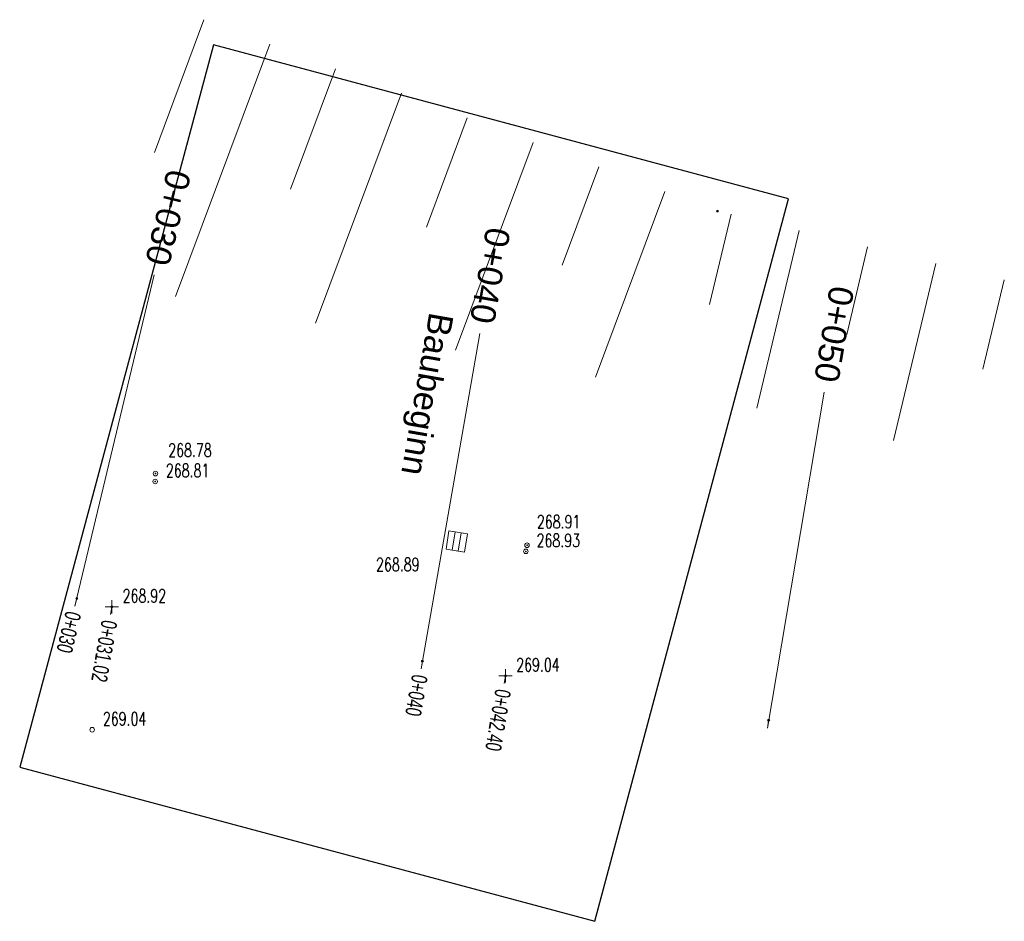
# Model space of a CAD drawing. Header units: millimetres. Extents: x 3447903.6 to 3447931.6, y 5400346.1 to 5400371.8.
import ezdxf

# ---------------------------------------------------------------- set-up
doc = ezdxf.new("R2010")
doc.units = ezdxf.units.MM
doc.layers.add('1_AUSSCHNITT', color=2, linetype='Continuous', plot=False)
for name, color, linetype in [('Achsgestaltung', 7, 'Continuous'), ('Achsgestaltung_2', 7, 'Continuous'), ('BORD-UK', 7, 'Continuous'), ('BORD-UK$Beschriftung-Punkte', 7, 'Continuous'), ('EINLAUF$Beschriftung-Punkte', 7, 'Continuous'), ('FAHRBAHNRAND', 7, 'Continuous'), ('FAHRBAHNRAND$Beschriftung-Punkte', 7, 'Continuous'), ('GELAENDE', 7, 'Continuous'), ('GELAENDE$Beschriftung-Punkte', 7, 'Continuous'), ('KL-P-Kataster', 7, 'Continuous'), ('L-L-Kataster', 7, 'Continuous'), ('L-L-Topographie', 7, 'Continuous')]:
    doc.layers.add(name, color=color, linetype=linetype)
doc.styles.add('41', font='txt_____.ttf', dxfattribs={"width": 0.7, "height": 1})
doc.styles.add('81', font='txt', dxfattribs={"width": 0.7, "height": 1})
doc.styles.add('82', font='txt', dxfattribs={"width": 0.7, "height": 1})
doc.styles.add('83', font='txt', dxfattribs={"width": 0.7, "height": 1})
doc.styles.add('84', font='txt', dxfattribs={"width": 0.7, "height": 1})
doc.styles.add('Arial', font='ARIAL.TTF')

# ---------------------------------------------------------------- blocks, each defined once
blk = doc.blocks.new('2061')
at = {"color": 18, "lineweight": 13, "true_color": 0x000000}
for p, q in [((-1.060001, 1.059844), (1.060001, 1.059844)), ((-1.060001, -1.060158), (-1.060001, 1.059844)), ((-1.060001, 1.059844), (1.060001, 1.059844)), ((-1.060001, -1.060158), (-1.060001, 1.059844)), ((-1.060001, 1.059844), (1.060001, 1.059844)), ((-1.060001, -1.060158), (-1.060001, 1.059844)), ((-1.060001, 1.059844), (1.060001, 1.059844)), ((-1.060001, -1.060158), (-1.060001, 1.059844)), ((-1.060001, 1.059844), (1.060001, 1.059844)), ((-1.060001, -1.060158), (-1.060001, 1.059844)), ((-0.353332, 1.059844), (-0.353332, -1.060158)), ((-0.353332, 1.059844), (-0.353332, -1.060158)), ((-0.353332, 1.059844), (-0.353332, -1.060158)), ((-0.353332, 1.059844), (-0.353332, -1.060158)), ((-0.353332, 1.059844), (-0.353332, -1.060158)), ((0.353332, 1.059844), (0.353332, -1.060158)), ((0.353332, 1.059844), (0.353332, -1.060158)), ((0.353332, 1.059844), (0.353332, -1.060158)), ((0.353332, 1.059844), (0.353332, -1.060158)), ((0.353332, 1.059844), (0.353332, -1.060158)), ((1.060001, -1.060158), (1.060001, 1.059844)), ((1.060001, -1.060158), (1.060001, 1.059844)), ((1.060001, -1.060158), (1.060001, 1.059844)), ((1.060001, -1.060158), (1.060001, 1.059844)), ((1.060001, -1.060158), (1.060001, 1.059844)), ((-1.060001, -1.060158), (1.060001, -1.060158)), ((-1.060001, -1.060158), (1.060001, -1.060158)), ((-1.060001, -1.060158), (1.060001, -1.060158)), ((-1.060001, -1.060158), (1.060001, -1.060158)), ((-1.060001, -1.060158), (1.060001, -1.060158))]:
    blk.add_line(p, q, dxfattribs=at)
for points in [[(-1.060001, 1.059844, 0), (-0.353332, 1.059844, 0), (0.353332, 1.059844, 0), (1.060001, 1.059844, 0)], [(-1.060001, 1.059844, 0), (-0.353332, 1.059844, 0), (0.353332, 1.059844, 0), (1.060001, 1.059844, 0)], [(-1.060001, 1.059844, 0), (-0.353332, 1.059844, 0), (0.353332, 1.059844, 0), (1.060001, 1.059844, 0)], [(-1.060001, 1.059844, 0), (-0.353332, 1.059844, 0), (0.353332, 1.059844, 0), (1.060001, 1.059844, 0)], [(-1.060001, 1.059844, 0), (-0.353332, 1.059844, 0), (0.353332, 1.059844, 0), (1.060001, 1.059844, 0)], [(-1.060001, -1.060158, 0), (-0.353332, -1.060158, 0), (0.353332, -1.060158, 0), (1.060001, -1.060158, 0)], [(-1.060001, -1.060158, 0), (-0.353332, -1.060158, 0), (0.353332, -1.060158, 0), (1.060001, -1.060158, 0)], [(-1.060001, -1.060158, 0), (-0.353332, -1.060158, 0), (0.353332, -1.060158, 0), (1.060001, -1.060158, 0)], [(-1.060001, -1.060158, 0), (-0.353332, -1.060158, 0), (0.353332, -1.060158, 0), (1.060001, -1.060158, 0)], [(-1.060001, -1.060158, 0), (-0.353332, -1.060158, 0), (0.353332, -1.060158, 0), (1.060001, -1.060158, 0)]]:
    blk.add_polyline3d(points, dxfattribs=at)
blk = doc.blocks.new('2010')
at = {"color": 18, "lineweight": 13, "true_color": 0x000000}
for radius in [0.47, 0.47, 0.47, 0.47, 0.47, 0.47, 0.47, 0.47, 0.47, 0.47, 0.47, 0.47, 0.47, 0.47, 0.47, 0.47, 0.47, 0.47, 0.47, 0.47, 0.47, 0.47, 0.47, 0.47, 0.47, 0.47, 0.47, 0.47, 0.47, 0.47, 0.47, 0.47, 0.47, 0.47, 0.3, 0.3, 0.3, 0.3, 0.3, 0.3, 0.3, 0.3, 0.3, 0.3, 0.3, 0.3, 0.3, 0.3, 0.3, 0.3, 0.3, 0.3, 0.3, 0.3, 0.3, 0.3, 0.3, 0.3, 0.3, 0.3, 0.3, 0.3, 0.3, 0.3, 0.3, 0.3, 0.3, 0.3]:
    blk.add_circle((0, 0), radius, dxfattribs=at)
blk = doc.blocks.new('PUNKT')
blk.add_point((0, 0))
at = {"flags": 1}
for tag, p in [('PUNKTNUMMER', (1, 0.5)), ('PUNKTHOEHE', (1, -0.5)), ('PUNKTSPEZIFIKATION', (1, -1.5))]:
    blk.add_attdef(tag, p, '', height=0.8, dxfattribs=at)
blk = doc.blocks.new('2015')
at = {"color": 18, "lineweight": 13, "true_color": 0x000000}
blk.add_circle((0, 0), 0.26, dxfattribs=at)
blk.add_circle((0, 0), 0.26, dxfattribs=at)
blk.add_circle((0, 0), 0.26, dxfattribs=at)
blk.add_circle((0, 0), 0.26, dxfattribs=at)
blk.add_circle((0, 0), 0.26, dxfattribs=at)
blk.add_circle((0, 0), 0.26, dxfattribs=at)
blk.add_circle((0, 0), 0.26, dxfattribs=at)
blk.add_circle((0, 0), 0.26, dxfattribs=at)
blk.add_circle((0, 0), 0.26, dxfattribs=at)
blk.add_circle((0, 0), 0.26, dxfattribs=at)
blk.add_circle((0, 0), 0.26, dxfattribs=at)
blk.add_circle((0, 0), 0.26, dxfattribs=at)
blk.add_circle((0, 0), 0.26, dxfattribs=at)
blk.add_circle((0, 0), 0.26, dxfattribs=at)
blk.add_circle((0, 0), 0.26, dxfattribs=at)
blk.add_circle((0, 0), 0.26, dxfattribs=at)
blk.add_circle((0, 0), 0.26, dxfattribs=at)
blk.add_circle((0, 0), 0.26, dxfattribs=at)
blk.add_circle((0, 0), 0.26, dxfattribs=at)
blk.add_circle((0, 0), 0.26, dxfattribs=at)
blk.add_circle((0, 0), 0.26, dxfattribs=at)
blk.add_circle((0, 0), 0.26, dxfattribs=at)
blk.add_circle((0, 0), 0.26, dxfattribs=at)
blk.add_circle((0, 0), 0.26, dxfattribs=at)
blk.add_circle((0, 0), 0.26, dxfattribs=at)
blk.add_circle((0, 0), 0.26, dxfattribs=at)
blk.add_circle((0, 0), 0.26, dxfattribs=at)
blk.add_circle((0, 0), 0.26, dxfattribs=at)
blk.add_circle((0, 0), 0.26, dxfattribs=at)
blk.add_circle((0, 0), 0.26, dxfattribs=at)
blk.add_circle((0, 0), 0.26, dxfattribs=at)
blk.add_circle((0, 0), 0.26, dxfattribs=at)
blk.add_circle((0, 0), 0.26, dxfattribs=at)
blk.add_circle((0, 0), 0.26, dxfattribs=at)
blk = doc.blocks.new('2020')
at = {"color": 18, "lineweight": 13, "true_color": 0x000000}
for p, q in [((-0.751999, 0), (0.748002, 0)), ((-0.751999, 0), (0.748002, 0)), ((-0.751999, 0), (0.748002, 0)), ((-0.751999, 0), (0.748002, 0)), ((-0.751999, 0), (0.748002, 0)), ((-0.751999, 0), (0.748002, 0)), ((-0.751999, 0), (0.748002, 0)), ((-0.751999, 0), (0.748002, 0)), ((-0.751999, 0), (0.748002, 0)), ((-0.751999, 0), (0.748002, 0)), ((-0.751999, 0), (0.748002, 0)), ((-0.751999, 0), (0.748002, 0)), ((-0.751999, 0), (0.748002, 0)), ((-0.751999, 0), (0.748002, 0)), ((-0.751999, 0), (0.748002, 0)), ((-0.751999, 0), (0.748002, 0)), ((-0.751999, 0), (0.748002, 0)), ((0, -0.751999), (0, 0.748001)), ((0, -0.751999), (0, 0.748001)), ((0, -0.751999), (0, 0.748001)), ((0, -0.751999), (0, 0.748001)), ((0, -0.751999), (0, 0.748001)), ((0, -0.751999), (0, 0.748001)), ((0, -0.751999), (0, 0.748001)), ((0, -0.751999), (0, 0.748001)), ((0, -0.751999), (0, 0.748001)), ((0, -0.751999), (0, 0.748001)), ((0, -0.751999), (0, 0.748001)), ((0, -0.751999), (0, 0.748001)), ((0, -0.751999), (0, 0.748001)), ((0, -0.751999), (0, 0.748001)), ((0, -0.751999), (0, 0.748001)), ((0, -0.751999), (0, 0.748001)), ((0, -0.751999), (0, 0.748001))]:
    blk.add_line(p, q, dxfattribs=at)
blk = doc.blocks.new('2012')
at = {"color": 18, "lineweight": 13, "true_color": 0x000000}
blk.add_circle((0, 0), 0.26, dxfattribs=at)
blk.add_circle((0, 0), 0.26, dxfattribs=at)
blk.add_circle((0, 0), 0.26, dxfattribs=at)
blk.add_circle((0, 0), 0.26, dxfattribs=at)
blk.add_circle((0, 0), 0.26, dxfattribs=at)
blk.add_circle((0, 0), 0.26, dxfattribs=at)
blk.add_circle((0, 0), 0.26, dxfattribs=at)
blk.add_circle((0, 0), 0.26, dxfattribs=at)
blk.add_circle((0, 0), 0.26, dxfattribs=at)
blk.add_circle((0, 0), 0.26, dxfattribs=at)
blk.add_circle((0, 0), 0.26, dxfattribs=at)
blk.add_circle((0, 0), 0.26, dxfattribs=at)
blk.add_circle((0, 0), 0.26, dxfattribs=at)
blk.add_circle((0, 0), 0.26, dxfattribs=at)
blk.add_circle((0, 0), 0.26, dxfattribs=at)
blk.add_circle((0, 0), 0.26, dxfattribs=at)
blk.add_circle((0, 0), 0.26, dxfattribs=at)
blk.add_circle((0, 0), 0.26, dxfattribs=at)
blk.add_circle((0, 0), 0.26, dxfattribs=at)
blk = doc.blocks.new('22003')
at = {"color": 18, "lineweight": 18, "true_color": 0x000000}
blk.add_circle((0, 0), 0.1, dxfattribs=at)
blk.add_circle((0, 0), 0.1, dxfattribs=at)
blk.add_circle((0, 0), 0.1, dxfattribs=at)
blk.add_circle((0, 0), 0.1, dxfattribs=at)
blk.add_circle((0, 0), 0.1, dxfattribs=at)
blk.add_circle((0, 0), 0.1, dxfattribs=at)
blk.add_circle((0, 0), 0.1, dxfattribs=at)
blk.add_circle((0, 0), 0.1, dxfattribs=at)
blk.add_circle((0, 0), 0.1, dxfattribs=at)
blk.add_circle((0, 0), 0.1, dxfattribs=at)
blk.add_circle((0, 0), 0.1, dxfattribs=at)
blk.add_circle((0, 0), 0.1, dxfattribs=at)
blk.add_circle((0, 0), 0.1, dxfattribs=at)
blk.add_circle((0, 0), 0.1, dxfattribs=at)
blk.add_circle((0, 0), 0.1, dxfattribs=at)
blk.add_circle((0, 0), 0.1, dxfattribs=at)
blk.add_circle((0, 0), 0.1, dxfattribs=at)
blk.add_circle((0, 0), 0.1, dxfattribs=at)
blk.add_circle((0, 0), 0.1, dxfattribs=at)
blk.add_circle((0, 0), 0.1, dxfattribs=at)
blk.add_circle((0, 0), 0.1, dxfattribs=at)
blk.add_circle((0, 0), 0.1, dxfattribs=at)
blk.add_circle((0, 0), 0.1, dxfattribs=at)
blk.add_circle((0, 0), 0.1, dxfattribs=at)
blk.add_circle((0, 0), 0.1, dxfattribs=at)
blk.add_circle((0, 0), 0.1, dxfattribs=at)
blk.add_circle((0, 0), 0.1, dxfattribs=at)
blk.add_circle((0, 0), 0.1, dxfattribs=at)
blk.add_circle((0, 0), 0.1, dxfattribs=at)
blk.add_circle((0, 0), 0.1, dxfattribs=at)
blk.add_circle((0, 0), 0.1, dxfattribs=at)
blk.add_circle((0, 0), 0.1, dxfattribs=at)
blk.add_circle((0, 0), 0.1, dxfattribs=at)
blk.add_circle((0, 0), 0.1, dxfattribs=at)
blk.add_circle((0, 0), 0.1, dxfattribs=at)
blk.add_circle((0, 0), 0.1, dxfattribs=at)
blk.add_circle((0, 0), 0.1, dxfattribs=at)
blk.add_circle((0, 0), 0.1, dxfattribs=at)
blk.add_circle((0, 0), 0.1, dxfattribs=at)
blk.add_circle((0, 0), 0.1, dxfattribs=at)
blk.add_circle((0, 0), 0.1, dxfattribs=at)
blk.add_circle((0, 0), 0.1, dxfattribs=at)
blk.add_circle((0, 0), 0.1, dxfattribs=at)
blk.add_circle((0, 0), 0.1, dxfattribs=at)
blk.add_circle((0, 0), 0.1, dxfattribs=at)
blk.add_circle((0, 0), 0.1, dxfattribs=at)
blk.add_circle((0, 0), 0.1, dxfattribs=at)
blk.add_circle((0, 0), 0.1, dxfattribs=at)
blk.add_circle((0, 0), 0.1, dxfattribs=at)
blk.add_circle((0, 0), 0.1, dxfattribs=at)

msp = doc.modelspace()

# ---------------------------------------------------------------- linework, layer by layer
at = {"layer": '1_AUSSCHNITT'}
msp.add_lwpolyline([(3447909.13, 5400371.086), (3447903.618, 5400350.513), (3447919.994, 5400346.125), (3447925.506, 5400366.698)], close=True, dxfattribs=at)
at = {"layer": 'Achsgestaltung', "color": 1, "lineweight": 13, "true_color": 0xff0000}
for p, q in [((3447905.243, 5400355.313), (3447905.192, 5400355.101)), ((3447906.242, 5400355.073), (3447906.205, 5400354.859)), ((3447915.08, 5400353.524), (3447915.042, 5400353.31)), ((3447917.446, 5400353.11), (3447917.41, 5400352.895)), ((3447924.938, 5400351.843), (3447924.901, 5400351.629))]:
    msp.add_line(p, q, dxfattribs=at)
at = {"layer": 'Achsgestaltung_2', "color": 1, "lineweight": 13, "true_color": 0xff0000}
for p, q in [((3447907.449, 5400364.535), (3447905.192, 5400355.101)), ((3447916.717, 5400362.864), (3447915.042, 5400353.31)), ((3447926.518, 5400361.193), (3447924.901, 5400351.629))]:
    msp.add_line(p, q, dxfattribs=at)
at = {"layer": 'BORD-UK', "color": 12, "lineweight": 18, "true_color": 0xc40000}
msp.add_line((3447918.059, 5400356.833, 268.905), (3447918.059, 5400356.833, 268.905), dxfattribs=at)
at = {"layer": 'FAHRBAHNRAND', "color": 12, "lineweight": 18, "true_color": 0xc40000}
msp.add_line((3447918.027, 5400356.66, 268.928), (3447918.027, 5400356.66, 268.928), dxfattribs=at)
at = {"layer": 'L-L-Kataster', "color": 172, "lineweight": 35, "true_color": 0x0000e0}
msp.add_line((3447923.48, 5400366.35), (3447923.48, 5400366.35), dxfattribs=at)
at = {"layer": 'L-L-Topographie', "color": 253, "lineweight": 13, "true_color": 0xa8a8a8}
for p, q in [((3447908.86, 5400371.8), (3447907.451, 5400368.022)), ((3447910.734, 5400371.102), (3447908.057, 5400363.921)), ((3447912.608, 5400370.403), (3447911.328, 5400366.971)), ((3447914.482, 5400369.705), (3447912.04, 5400363.156)), ((3447916.356, 5400369.006), (3447915.194, 5400365.889)), ((3447918.23, 5400368.307), (3447916.024, 5400362.39)), ((3447907.451, 5400368.022), (3447907.451, 5400368.022)), ((3447920.104, 5400367.609), (3447919.06, 5400364.808)), ((3447911.328, 5400366.971), (3447911.328, 5400366.971)), ((3447921.978, 5400366.91), (3447920.007, 5400361.624)), ((3447923.866, 5400366.258), (3447923.251, 5400363.688)), ((3447915.194, 5400365.889), (3447915.194, 5400365.889)), ((3447925.811, 5400365.792), (3447924.602, 5400360.741)), ((3447927.756, 5400365.327), (3447927.16, 5400362.834)), ((3447929.701, 5400364.861), (3447928.494, 5400359.82)), ((3447919.06, 5400364.808), (3447919.06, 5400364.808)), ((3447931.646, 5400364.396), (3447931.036, 5400361.847)), ((3447908.057, 5400363.921), (3447908.057, 5400363.921)), ((3447923.251, 5400363.688), (3447923.251, 5400363.688)), ((3447912.04, 5400363.156), (3447912.04, 5400363.156)), ((3447927.16, 5400362.834), (3447927.16, 5400362.834)), ((3447916.024, 5400362.39), (3447916.024, 5400362.39)), ((3447931.036, 5400361.847), (3447931.036, 5400361.847)), ((3447920.007, 5400361.624), (3447920.007, 5400361.624)), ((3447924.602, 5400360.741), (3447924.602, 5400360.741)), ((3447928.494, 5400359.82), (3447928.494, 5400359.82))]:
    msp.add_line(p, q, dxfattribs=at)

# ---------------------------------------------------------------- block references
at = {"xscale": 0.249999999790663, "yscale": 0.25, "rotation": 170.8792190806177}
msp.add_blockref('2061', (3447916.058, 5400356.94), dxfattribs=at)
at = {"layer": 'Achsgestaltung', "yscale": 0.0625}
for p, xscale, rotation in [((3447905.244, 5400355.32), 0.06250000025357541, 256.5455315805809), ((3447906.243, 5400355.081), 0.0624999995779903, 260.0581146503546), ((3447915.081, 5400353.532), 0.0624999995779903, 260.0581146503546), ((3447917.447, 5400353.117), 0.06250000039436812, 260.4053033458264), ((3447924.939, 5400351.85), 0.06250000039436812, 260.4053033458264)]:
    msp.add_blockref('2010', p, dxfattribs=dict(at, xscale=xscale, rotation=rotation))
at = {"layer": 'BORD-UK', "xscale": 0.25, "yscale": 0.25, "zscale": 0.25}
for name, p in [('2012', (3447907.482, 5400358.874, 268.779)), ('PUNKT', (3447907.482, 5400358.874, 268.779)), ('2012', (3447918.059, 5400356.833, 268.905)), ('PUNKT', (3447918.059, 5400356.833, 268.905))]:
    msp.add_blockref(name, p, dxfattribs=at)
at = {"layer": 'FAHRBAHNRAND', "xscale": 0.25, "yscale": 0.25, "zscale": 0.25}
for name, p in [('2015', (3447907.474, 5400358.648, 268.812)), ('PUNKT', (3447907.474, 5400358.648, 268.812)), ('2015', (3447918.027, 5400356.66, 268.928)), ('PUNKT', (3447918.027, 5400356.66, 268.928)), ('2015', (3447905.681, 5400351.58, 269.043))]:
    msp.add_blockref(name, p, dxfattribs=at)
at = {"layer": 'GELAENDE', "xscale": 0.25, "yscale": 0.25, "zscale": 0.25}
for name, p in [('2020', (3447906.243, 5400355.081, 268.922)), ('PUNKT', (3447906.243, 5400355.081, 268.922)), ('2020', (3447917.447, 5400353.117, 269.039)), ('PUNKT', (3447917.447, 5400353.117, 269.039))]:
    msp.add_blockref(name, p, dxfattribs=at)
at = {"layer": 'KL-P-Kataster', "xscale": 0.25, "yscale": 0.25, "zscale": 0.25}
for name in ['22003', 'PUNKT']:
    msp.add_blockref(name, (3447923.48, 5400366.35), dxfattribs=at)

# ---------------------------------------------------------------- texts
at = {"layer": 'Achsgestaltung', "color": 1, "true_color": 0xff0000, "char_height": 0.45, "attachment_point": 4, "line_spacing_factor": 1.2}
for s, insert, rotation, style in [('0+030', (3447905.151, 5400354.932), 256.5455, '81'), ('0+031.02', (3447906.175, 5400354.688), 260.0581, '82'), ('0+040', (3447915.012, 5400353.139), 260.0581, '83'), ('0+042.40', (3447917.381, 5400352.724), 260.4053, '84')]:
    msp.add_mtext(s, dxfattribs=dict(at, insert=insert, rotation=rotation, style=style))
at = {"layer": 'Achsgestaltung_2', "color": 1, "true_color": 0xff0000, "char_height": 0.7, "attachment_point": 6, "line_spacing_factor": 1.2, "style": 'Arial'}
for s, insert, rotation in [('0+030', (3447907.519, 5400364.826), 256.5455), ('0+040', (3447916.769, 5400363.16), 260.0581), ('0+050', (3447926.568, 5400361.489), 260.4053), ('Baubeginn', (3447914.717, 5400358.849), 260.0581)]:
    msp.add_mtext(s, dxfattribs=dict(at, insert=insert, rotation=rotation))
at = {"layer": 'BORD-UK$Beschriftung-Punkte', "color": 18, "true_color": 0x000000, "char_height": 0.375, "attachment_point": 7, "line_spacing_factor": 1.2, "style": '41'}
for s, insert in [(' 268.78 ', (3447907.666, 5400359.353)), (' 268.78 ', (3447907.666, 5400359.353)), (' 268.91 ', (3447918.16, 5400357.316)), (' 268.91 ', (3447918.16, 5400357.316))]:
    msp.add_mtext(s, dxfattribs=dict(at, insert=insert))
at = {"layer": 'EINLAUF$Beschriftung-Punkte', "color": 18, "true_color": 0x000000, "insert": (3447913.582, 5400356.099), "char_height": 0.375, "attachment_point": 7, "line_spacing_factor": 1.2, "style": '41'}
msp.add_mtext(' 268.89 ', dxfattribs=at)
msp.add_mtext(' 268.89 ', dxfattribs=at)
at = {"layer": 'FAHRBAHNRAND$Beschriftung-Punkte', "color": 18, "true_color": 0x000000, "char_height": 0.375, "attachment_point": 7, "line_spacing_factor": 1.2, "style": '41'}
for s, insert in [(' 268.81 ', (3447907.599, 5400358.773)), (' 268.81 ', (3447907.599, 5400358.773)), (' 268.93 ', (3447918.152, 5400356.785)), (' 268.93 ', (3447918.152, 5400356.785)), (' 269.04 ', (3447905.806, 5400351.705)), (' 269.04 ', (3447905.806, 5400351.705))]:
    msp.add_mtext(s, dxfattribs=dict(at, insert=insert))
at = {"layer": 'GELAENDE$Beschriftung-Punkte', "color": 18, "true_color": 0x000000, "char_height": 0.375, "attachment_point": 7, "line_spacing_factor": 1.2, "style": '41'}
for s, insert in [(' 268.92 ', (3447906.368, 5400355.206)), (' 268.92 ', (3447906.368, 5400355.206)), (' 269.04 ', (3447917.572, 5400353.242)), (' 269.04 ', (3447917.572, 5400353.242))]:
    msp.add_mtext(s, dxfattribs=dict(at, insert=insert))

doc.saveas('drawing.dxf')
